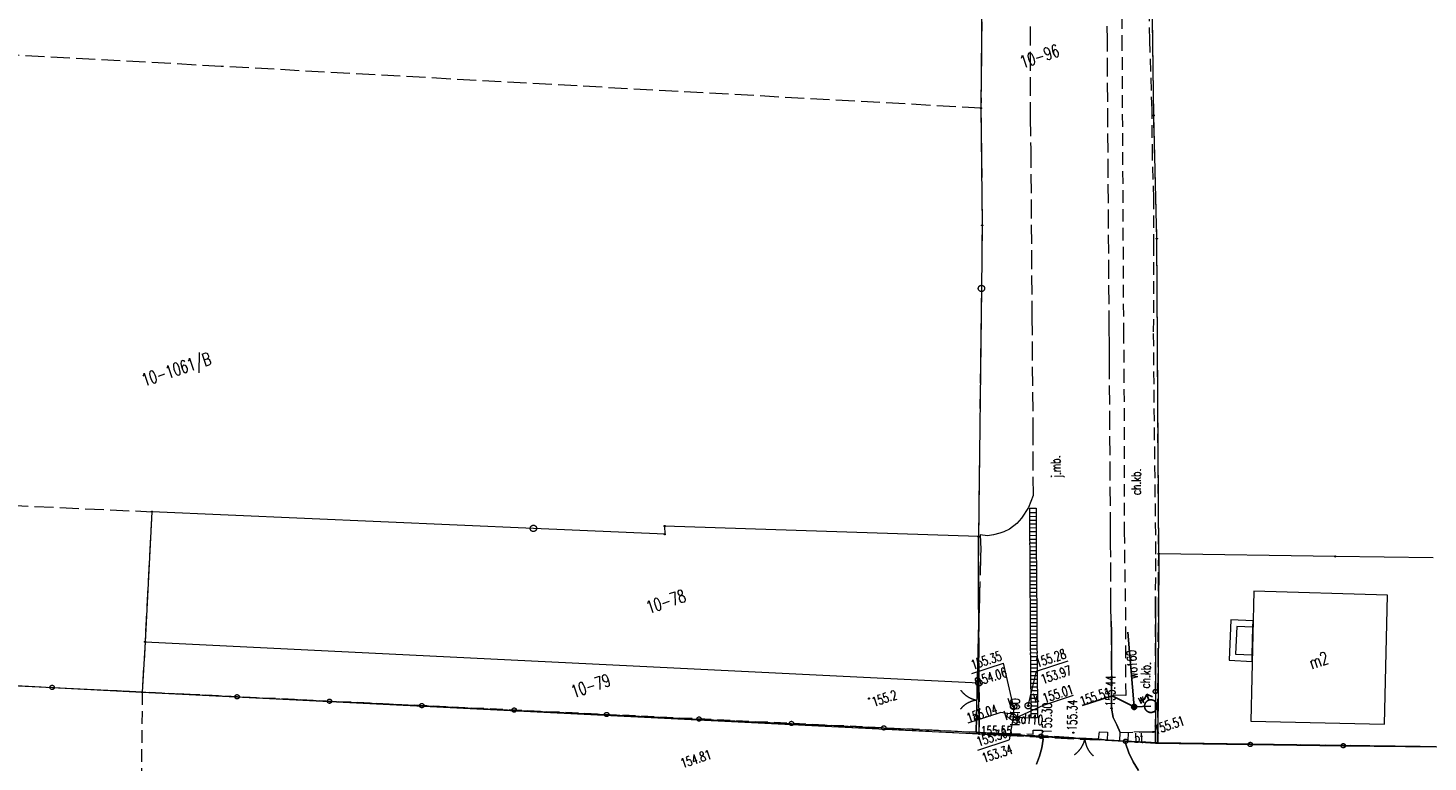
# Model space of a CAD drawing. Header units: millimetres. Extents: x -44596 to 32114, y 34976 to 82978.
# Tile 7 of 63: x -32595 to -21521, y 61127 to 66933. Entities that reach past the tile are written whole.
import ezdxf
from ezdxf.xclip import XClip

# ---------------------------------------------------------------- set-up
doc = ezdxf.new("R2010")
doc.units = ezdxf.units.MM
doc.header["$MEASUREMENT"] = 0
doc.header["$XCLIPFRAME"] = 0
for name, pattern in [('1_OTKC', [150, 100, -50]), ('1_OTKJ', [200, 150, -50]), ('1_OTKU', [200, 150, -50]), ('1_OTZT', [150, 100, -50]), ('EGKK', [200, 150, -50]), ('Wipeout_Contour', [100, 0, -100])]:
    doc.linetypes.add(name, pattern=pattern)
for name, color, linetype in [('_______MAPA_DC_PROJEKTOWYCH', 7, 'Continuous'), ('Mlawa_szkola_MDCP_1_5________MAPA_DC_PROJEKTOWYCH', 7, 'Continuous'), ('Mlawa_szkola_MDCP_1_5_Dzialki', 7, 'Continuous'), ('Mlawa_szkola_MDCP_1_5_EGBB_E_T_0', 7, 'Continuous'), ('Mlawa_szkola_MDCP_1_5_EGBB_L_0', 7, 'Continuous'), ('Mlawa_szkola_MDCP_1_5_EGBE_L_3', 7, 'Continuous'), ('Mlawa_szkola_MDCP_1_5_Kontury', 7, 'Continuous'), ('Mlawa_szkola_MDCP_1_5_Numery_dzialek', 7, 'Continuous'), ('Mlawa_szkola_MDCP_1_5_Numery_konturow', 7, 'Continuous'), ('Mlawa_szkola_MDCP_1_5_OTK_E_T_0', 7, 'Continuous'), ('Mlawa_szkola_MDCP_1_5_OTK_E_T_1', 7, 'Continuous'), ('Mlawa_szkola_MDCP_1_5_OTK_E_T_3', 7, 'Continuous'), ('Mlawa_szkola_MDCP_1_5_OTK_L_0', 7, 'Continuous'), ('Mlawa_szkola_MDCP_1_5_OTK_L_1', 7, 'Continuous'), ('Mlawa_szkola_MDCP_1_5_OTK_L_2', 7, 'Continuous'), ('Mlawa_szkola_MDCP_1_5_OTK_L_4', 7, 'Continuous'), ('Mlawa_szkola_MDCP_1_5_OTO_L_0', 7, 'Continuous'), ('Mlawa_szkola_MDCP_1_5_OTO_L_1', 7, 'Continuous'), ('Mlawa_szkola_MDCP_1_5_OTR_T_0', 7, 'Continuous'), ('Mlawa_szkola_MDCP_1_5_OTR_T_1', 7, 'Continuous'), ('Mlawa_szkola_MDCP_1_5_OTZ_L_3', 7, 'Continuous'), ('Mlawa_szkola_MDCP_1_5_Punkty', 7, 'Continuous'), ('Mlawa_szkola_MDCP_1_5_SUK_E_T_4', 7, 'Continuous'), ('Mlawa_szkola_MDCP_1_5_SUK_L_2', 7, 'Continuous'), ('Mlawa_szkola_MDCP_1_5_SUK_T_3', 7, 'Continuous'), ('Mlawa_szkola_MDCP_1_5_SUKP_E_T_0', 7, 'Continuous'), ('Mlawa_szkola_MDCP_1_5_SUKP_L_0', 7, 'Continuous'), ('Mlawa_szkola_MDCP_1_5_SUKR_T_0', 7, 'Continuous'), ('Mlawa_szkola_MDCP_1_5_SUW_E_T_2', 7, 'Continuous'), ('Mlawa_szkola_MDCP_1_5_SUW_T_2', 7, 'Continuous'), ('Mlawa_szkola_MDCP_1_5_SUW_T_5', 7, 'Continuous'), ('Mlawa_szkola_MDCP_1_5_SUWP_E_T_0', 7, 'Continuous'), ('Mlawa_szkola_MDCP_1_5_SUWP_L_0', 7, 'Continuous'), ('Mlawa_szkola_MDCP_1_5_SUWR_T_0', 7, 'Continuous')]:
    doc.layers.add(name, color=color, linetype=linetype)
doc.styles.add('GENERATED_STYLE_2', font='txt')

# ---------------------------------------------------------------- blocks, each defined once
blk = doc.blocks.new('Rysunek_1_5', base_point=(25847, 58549))
at = {"color": 254, "linetype": 'Wipeout_Contour', "lineweight": 0, "ltscale": 267472.931025}
blk.add_wipeout([(12367, 34548), (50981, 47322), (39327, 82550), (713, 69776)], dxfattribs=at).dxf.layer = 'Mlawa_szkola_MDCP_1_5________MAPA_DC_PROJEKTOWYCH'
at = {"layer": 'Mlawa_szkola_MDCP_1_5_Dzialki', "color": 7, "linetype": 'Continuous', "lineweight": 13}
for p, q in [((21619, 65813), (21595, 67630)), ((20260, 66753), (20252, 65871)), ((20252, 65871), (20262, 64944)), ((21643, 64838), (21619, 65813)), ((20262, 64944), (20256, 64445)), ((21658, 62346), (21643, 64838)), ((20256, 64445), (20232, 62482)), ((13694, 62679), (13640, 61650)), ((16712, 62547), (13694, 62679)), ((17751, 62501), (16712, 62547)), ((20232, 62482), (17750, 62565)), ((17750, 62565), (17751, 62501)), ((20236, 61325), (20232, 62482)), ((21658, 62346), (21650, 60850)), ((23054, 62325), (21658, 62346)), ((23829, 62314), (23054, 62325)), ((13640, 61650), (13618, 61251)), ((13640, 61650), (20236, 61325)), ((13618, 61251), (9350, 61464)), ((13618, 61251), (20238, 60921)), ((20238, 60921), (20236, 61325)), ((21650, 60850), (20238, 60921)), ((25327, 60798), (21650, 60850))]:
    blk.add_line(p, q, dxfattribs=at)
at = {"layer": 'Mlawa_szkola_MDCP_1_5_EGBB_L_0', "color": 7, "linetype": 'Continuous', "lineweight": 13}
for p, q in [((22410, 62050), (22386, 61023)), ((23467, 62018), (22410, 62050)), ((23443, 60999), (23467, 62018)), ((22386, 61023), (23443, 60999))]:
    blk.add_line(p, q, dxfattribs=at)
at = {"layer": 'Mlawa_szkola_MDCP_1_5_EGBE_L_3', "color": 7, "linetype": 'Continuous', "lineweight": 13}
for p, q in [((22229, 61824), (22214, 61504)), ((22404, 61815), (22229, 61824)), ((22403, 61766), (22404, 61815)), ((22276, 61771), (22266, 61551)), ((22403, 61766), (22276, 61771)), ((22398, 61546), (22403, 61766)), ((22214, 61504), (22397, 61495)), ((22266, 61551), (22398, 61546)), ((22397, 61495), (22398, 61546))]:
    blk.add_line(p, q, dxfattribs=at)
at = {"layer": 'Mlawa_szkola_MDCP_1_5_Kontury', "color": 7, "linetype": 'EGKK', "lineweight": 13}
for p, q in [((21619, 65813), (21592, 67780)), ((20260, 66753), (20252, 65871)), ((14243, 66201), (9288, 66472)), ((20252, 65871), (14243, 66201)), ((20252, 65871), (20262, 64944)), ((21643, 64838), (21619, 65813)), ((20262, 64944), (20256, 64445)), ((21658, 62346), (21643, 64838)), ((20256, 64445), (20232, 62482)), ((12566, 62730), (13694, 62679)), ((13694, 62679), (13640, 61650)), ((20232, 62482), (20236, 61325)), ((21650, 60850), (21658, 62346)), ((13640, 61650), (13618, 61251)), ((13618, 61251), (9350, 61464)), ((20238, 60921), (13618, 61251)), ((20236, 61325), (20238, 60921)), ((20238, 60921), (21650, 60850)), ((25327, 60798), (21650, 60850))]:
    blk.add_line(p, q, dxfattribs=at)
at = {"layer": 'Mlawa_szkola_MDCP_1_5_OTK_L_0', "color": 7, "linetype": '1_OTKJ', "lineweight": 13}
for p, q in [((20641, 66517), (20642, 65800)), ((21252, 66411), (21251, 66519)), ((21267, 64120), (21252, 66411)), ((20642, 65800), (20646, 65548)), ((20646, 65548), (20655, 64225)), ((20655, 64225), (20662, 63354)), ((21268, 64009), (21267, 64120)), ((21269, 63917), (21268, 64009)), ((21269, 63797), (21269, 63917)), ((21277, 62526), (21269, 63797)), ((20662, 63354), (20664, 62806)), ((20664, 62806), (20628, 62713)), ((20628, 62713), (20573, 62628)), ((20535, 62585), (20479, 62542)), ((20573, 62628), (20535, 62585)), ((20304, 62488), (20247, 62495)), ((20247, 62495), (20250, 62383)), ((20350, 62497), (20304, 62488)), ((20401, 62510), (20350, 62497)), ((20434, 62521), (20401, 62510)), ((20479, 62542), (20434, 62521)), ((21276, 62431), (21277, 62526)), ((20250, 62383), (20248, 62328)), ((21278, 62320), (21276, 62431)), ((20248, 62328), (20241, 62028)), ((21279, 61926), (21278, 62320)), ((20241, 62028), (20225, 61351)), ((21283, 61812), (21279, 61926)), ((21284, 61721), (21283, 61812)), ((21284, 61227), (21284, 61721)), ((20225, 61351), (20217, 61052)), ((21285, 61124), (21284, 61227)), ((20217, 61052), (20215, 60934)), ((21299, 61050), (21285, 61124)), ((21327, 60992), (21299, 61050)), ((20215, 60934), (20664, 60920)), ((20664, 60920), (20666, 60952)), ((20666, 60952), (20735, 60951)), ((20735, 60951), (20734, 60906)), ((21183, 60879), (21190, 60938)), ((21190, 60938), (21252, 60934)), ((21252, 60934), (21251, 60872)), ((21354, 60933), (21327, 60992)), ((21351, 60866), (21354, 60933)), ((20733, 60812), (20715, 60746)), ((20744, 60879), (20733, 60812)), ((21183, 60879), (20734, 60906)), ((20734, 60906), (20744, 60879)), ((21251, 60872), (21183, 60879)), ((21351, 60866), (21251, 60872)), ((21396, 60863), (21351, 60866)), ((21394, 60848), (21396, 60863)), ((21421, 60772), (21394, 60848)), ((20715, 60746), (20691, 60682)), ((21456, 60700), (21421, 60772)), ((21499, 60632), (21456, 60700))]:
    blk.add_line(p, q, dxfattribs=at)
at = {"layer": 'Mlawa_szkola_MDCP_1_5_OTK_L_1', "color": 7, "linetype": 'Continuous', "lineweight": 13}
for p, q in [((21283, 61812), (21284, 61721)), ((21284, 61721), (21284, 61227)), ((21284, 61227), (21285, 61124)), ((20715, 60746), (20733, 60812)), ((20733, 60812), (20744, 60879)), ((21394, 60848), (21421, 60772)), ((20691, 60682), (20715, 60746)), ((21421, 60772), (21456, 60700)), ((21456, 60700), (21499, 60632))]:
    blk.add_line(p, q, dxfattribs=at)
at = {"layer": 'Mlawa_szkola_MDCP_1_5_OTK_L_2', "color": 7, "linetype": '1_OTKC', "lineweight": 13}
for p, q in [((21359, 67347), (21367, 66423)), ((21588, 66409), (21569, 67370)), ((21367, 66423), (21379, 64110)), ((21605, 65860), (21588, 66409)), ((21605, 65827), (21605, 65860)), ((21609, 65486), (21605, 65827)), ((21620, 65157), (21609, 65486)), ((21619, 64773), (21620, 65157)), ((21618, 64102), (21619, 64773)), ((21379, 64110), (21383, 63798)), ((21621, 63688), (21618, 64102)), ((21383, 63798), (21386, 62527)), ((21636, 62344), (21621, 63688)), ((21386, 62527), (21387, 62371)), ((21387, 62371), (21394, 61920)), ((21632, 61908), (21636, 62344)), ((21394, 61920), (21397, 61226)), ((21632, 60938), (21632, 61908)), ((21397, 61226), (21284, 61227)), ((21284, 61227), (21285, 61124)), ((21285, 61124), (21299, 61050)), ((21299, 61050), (21327, 60992)), ((21327, 60992), (21354, 60933)), ((21354, 60933), (21612, 60937)), ((21612, 60937), (21632, 60938))]:
    blk.add_line(p, q, dxfattribs=at)
at = {"layer": 'Mlawa_szkola_MDCP_1_5_OTK_L_4', "color": 7, "linetype": '1_OTKU', "lineweight": 13}
for p, q in [((21417, 60934), (21413, 60862)), ((21612, 60937), (21417, 60934)), ((21632, 60938), (21612, 60937)), ((21632, 60849), (21632, 60938)), ((21413, 60862), (21632, 60849))]:
    blk.add_line(p, q, dxfattribs=at)
at = {"layer": 'Mlawa_szkola_MDCP_1_5_OTO_L_0', "color": 7, "linetype": 'Continuous', "lineweight": 13}
for p, q in [((20225, 61351), (20241, 62028)), ((21632, 62007), (21632, 61257)), ((12192, 61327), (12905, 61289)), ((12905, 61289), (13618, 61251)), ((13618, 61251), (14368, 61215)), ((21632, 61257), (21632, 60849)), ((14368, 61215), (15099, 61180)), ((15099, 61180), (15829, 61145)), ((15829, 61145), (16560, 61110)), ((16560, 61110), (17291, 61075)), ((17291, 61075), (18022, 61039)), ((18022, 61039), (18753, 61004)), ((20215, 60934), (20217, 61052)), ((18753, 61004), (19484, 60969)), ((19484, 60969), (20215, 60934)), ((20215, 60934), (20727, 60903)), ((21396, 60863), (21632, 60849)), ((21632, 60849), (22382, 60838)), ((22382, 60838), (23118, 60828)), ((23118, 60828), (23855, 60818))]:
    blk.add_line(p, q, dxfattribs=at)
for centre in [(12905, 61289), (21632, 61257), (14368, 61215), (15099, 61180), (15829, 61145), (16560, 61110), (17291, 61075), (18022, 61039), (18753, 61004), (19484, 60969), (22382, 60838), (23118, 60828)]:
    blk.add_circle(centre, 17, dxfattribs=at)
at = {"layer": 'Mlawa_szkola_MDCP_1_5_OTO_L_1', "color": 7, "linetype": 'Continuous', "lineweight": 13}
for p, q in [((20223, 61264), (20225, 61351)), ((20219, 61114), (20223, 61264)), ((20217, 61052), (20220, 61139)), ((20999, 60887), (20727, 60903)), ((21148, 60878), (20999, 60887)), ((21396, 60863), (21124, 60880))]:
    blk.add_line(p, q, dxfattribs=at)
for centre in [(20225, 61351), (20217, 61052), (20727, 60903), (21396, 60863)]:
    blk.add_circle(centre, 17, dxfattribs=at)
for centre, start, end in [((20253, 61386), 216.5897, 260.6641), ((20244, 60990), 96.553, 140.6273), ((20878, 60922), 304.536, 348.6104), ((21273, 60898), 184.4993, 228.5737)]:
    blk.add_arc(centre, 200, start, end, dxfattribs=at)
at = {"layer": 'Mlawa_szkola_MDCP_1_5_OTR_T_0', "color": 7, "linetype": 'Continuous', "lineweight": 13}
for centre in [(21285, 61124), (20235, 60933), (20734, 60906), (20982, 60931), (21612, 60937)]:
    blk.add_circle(centre, 4.5, dxfattribs=at)
at = {"layer": 'Mlawa_szkola_MDCP_1_5_OTR_T_1', "color": 7, "linetype": 'Continuous', "lineweight": 13}
blk.add_circle((19366, 61201), 4.5, dxfattribs=at)
at = {"layer": 'Mlawa_szkola_MDCP_1_5_OTZ_L_3', "color": 7, "linetype": '1_OTZT', "lineweight": 13}
for p, q in [((13618, 61251), (13611, 60612)), ((20215, 60934), (13618, 61251)), ((20727, 60903), (20215, 60934)), ((20715, 60746), (20733, 60812)), ((20744, 60879), (20727, 60903)), ((20733, 60812), (20744, 60879)), ((20691, 60682), (20715, 60746))]:
    blk.add_line(p, q, dxfattribs=at)
at = {"layer": 'Mlawa_szkola_MDCP_1_5_Punkty', "color": 7, "linetype": 'Continuous', "lineweight": 13}
for centre, radius in [((20252, 65871), 4.5), ((21619, 65813), 4.5), ((20262, 64944), 4.5), ((21643, 64838), 4.5), ((20256, 64445), 25), ((13694, 62679), 4.5), ((16712, 62547), 25), ((17750, 62565), 4.5), ((17751, 62501), 4.5), ((20232, 62482), 4.5), ((21658, 62346), 4.5), ((23054, 62325), 4.5), ((13640, 61650), 4.5), ((20236, 61325), 25), ((13618, 61251), 4.5), ((20238, 60921), 4.5), ((21650, 60850), 4.5)]:
    blk.add_circle(centre, radius, dxfattribs=at)
at = {"layer": 'Mlawa_szkola_MDCP_1_5_SUK_L_2', "color": 7, "linetype": 'Continuous', "lineweight": 13}
for p, q in [((20638, 62707), (20688, 62708)), ((20638, 62672), (20638, 62707)), ((20688, 62708), (20688, 62673)), ((20638, 62672), (20688, 62673)), ((20638, 62637), (20638, 62672)), ((20638, 62642), (20688, 62643)), ((20638, 62607), (20638, 62642)), ((20638, 62612), (20688, 62613)), ((20638, 62577), (20638, 62612)), ((20638, 62582), (20688, 62583)), ((20639, 62547), (20638, 62582)), ((20688, 62673), (20688, 62638)), ((20688, 62643), (20688, 62608)), ((20688, 62613), (20688, 62578)), ((20688, 62583), (20689, 62548)), ((20639, 62552), (20689, 62553)), ((20639, 62517), (20639, 62552)), ((20639, 62522), (20689, 62523)), ((20639, 62487), (20639, 62522)), ((20639, 62492), (20689, 62493)), ((20639, 62457), (20639, 62492)), ((20639, 62462), (20689, 62463)), ((20640, 62427), (20639, 62462)), ((20689, 62553), (20689, 62518)), ((20689, 62523), (20689, 62488)), ((20689, 62493), (20689, 62458)), ((20689, 62463), (20690, 62428)), ((20639, 62432), (20689, 62433)), ((20640, 62397), (20639, 62432)), ((20640, 62402), (20690, 62403)), ((20640, 62368), (20640, 62402)), ((20640, 62338), (20640, 62373)), ((20640, 62373), (20690, 62373)), ((20689, 62433), (20690, 62398)), ((20690, 62403), (20690, 62368)), ((20690, 62373), (20690, 62338)), ((20640, 62308), (20640, 62343)), ((20640, 62343), (20690, 62343)), ((20641, 62278), (20640, 62313)), ((20640, 62313), (20690, 62313)), ((20641, 62248), (20641, 62283)), ((20641, 62283), (20691, 62283)), ((20641, 62218), (20641, 62253)), ((20641, 62253), (20691, 62253)), ((20690, 62343), (20690, 62308)), ((20690, 62313), (20691, 62278)), ((20691, 62283), (20691, 62248)), ((20691, 62253), (20691, 62218)), ((20641, 62188), (20641, 62223)), ((20641, 62223), (20691, 62223)), ((20641, 62158), (20641, 62193)), ((20641, 62193), (20691, 62193)), ((20642, 62128), (20641, 62163)), ((20641, 62163), (20691, 62163)), ((20642, 62098), (20642, 62133)), ((20642, 62133), (20692, 62133)), ((20691, 62223), (20691, 62188)), ((20691, 62193), (20691, 62158)), ((20691, 62163), (20692, 62128)), ((20692, 62133), (20692, 62098)), ((20642, 62068), (20642, 62103)), ((20642, 62103), (20692, 62103)), ((20642, 62038), (20642, 62073)), ((20642, 62073), (20692, 62073)), ((20642, 62008), (20642, 62043)), ((20642, 62043), (20692, 62043)), ((20692, 62103), (20692, 62068)), ((20692, 62073), (20692, 62038)), ((20692, 62043), (20692, 62008)), ((20643, 61978), (20642, 62013)), ((20642, 62013), (20692, 62013)), ((20643, 61948), (20643, 61983)), ((20643, 61983), (20693, 61983)), ((20643, 61918), (20643, 61953)), ((20643, 61953), (20693, 61953)), ((20643, 61888), (20643, 61923)), ((20643, 61923), (20693, 61923)), ((20692, 62013), (20693, 61978)), ((20693, 61983), (20693, 61948)), ((20693, 61953), (20693, 61918)), ((20693, 61923), (20693, 61888)), ((20643, 61858), (20643, 61893)), ((20643, 61893), (20693, 61893)), ((20644, 61828), (20643, 61863)), ((20643, 61863), (20693, 61863)), ((20644, 61798), (20644, 61833)), ((20644, 61833), (20694, 61833)), ((20644, 61768), (20644, 61803)), ((20644, 61803), (20694, 61803)), ((20693, 61893), (20693, 61858)), ((20693, 61863), (20694, 61828)), ((20694, 61833), (20694, 61798)), ((20694, 61803), (20694, 61768)), ((20644, 61738), (20644, 61773)), ((20644, 61773), (20694, 61773)), ((20644, 61743), (20694, 61744)), ((20644, 61708), (20644, 61743)), ((20644, 61713), (20694, 61714)), ((20645, 61678), (20644, 61713)), ((20645, 61683), (20695, 61684)), ((20645, 61648), (20645, 61683)), ((20694, 61773), (20694, 61739)), ((20694, 61744), (20694, 61709)), ((20694, 61714), (20695, 61679)), ((20695, 61684), (20695, 61649)), ((20645, 61653), (20695, 61654)), ((20645, 61618), (20645, 61653)), ((20645, 61623), (20695, 61624)), ((20645, 61588), (20645, 61623)), ((20645, 61593), (20695, 61594)), ((20646, 61558), (20645, 61593)), ((20695, 61654), (20695, 61619)), ((20695, 61624), (20695, 61589)), ((20695, 61594), (20696, 61559)), ((20645, 61563), (20695, 61564)), ((20646, 61528), (20645, 61563)), ((20646, 61533), (20696, 61534)), ((20646, 61498), (20646, 61533)), ((20646, 61503), (20696, 61504)), ((20646, 61468), (20646, 61503)), ((20646, 61473), (20696, 61474)), ((20646, 61438), (20646, 61473)), ((20695, 61564), (20696, 61529)), ((20696, 61534), (20696, 61499)), ((20696, 61504), (20696, 61469)), ((20696, 61474), (20696, 61439)), ((20646, 61443), (20696, 61444)), ((20647, 61409), (20646, 61443)), ((20647, 61379), (20647, 61414)), ((20647, 61414), (20697, 61414)), ((20647, 61349), (20647, 61384)), ((20647, 61384), (20697, 61384)), ((20647, 61319), (20647, 61354)), ((20647, 61354), (20697, 61354)), ((20696, 61444), (20697, 61409)), ((20697, 61414), (20697, 61379)), ((20697, 61384), (20697, 61349)), ((20697, 61354), (20697, 61319)), ((20647, 61289), (20647, 61324)), ((20647, 61324), (20697, 61324)), ((20648, 61259), (20647, 61294)), ((20647, 61294), (20697, 61294)), ((20648, 61229), (20648, 61264)), ((20648, 61264), (20698, 61264)), ((20697, 61324), (20697, 61289)), ((20697, 61294), (20698, 61259)), ((20698, 61264), (20698, 61229)), ((20648, 61199), (20648, 61234)), ((20648, 61234), (20698, 61234)), ((20648, 61169), (20648, 61204)), ((20648, 61204), (20698, 61204)), ((20648, 61139), (20648, 61174)), ((20648, 61174), (20698, 61174)), ((20649, 61109), (20648, 61144)), ((20648, 61144), (20698, 61144)), ((20698, 61234), (20698, 61199)), ((20698, 61204), (20698, 61169)), ((20698, 61174), (20698, 61139)), ((20698, 61144), (20699, 61109)), ((20649, 61079), (20649, 61114)), ((20649, 61114), (20699, 61114)), ((20649, 61049), (20649, 61084)), ((20649, 61084), (20699, 61084)), ((20699, 61049), (20649, 61049)), ((20699, 61114), (20699, 61079)), ((20699, 61084), (20699, 61049))]:
    blk.add_line(p, q, dxfattribs=at)
at = {"layer": 'Mlawa_szkola_MDCP_1_5_SUK_T_3', "color": 7, "linetype": 'Continuous', "lineweight": 13}
for centre in [(20510, 61139), (20626, 61144), (20507, 61053)]:
    blk.add_circle(centre, 25, dxfattribs=at)
at = {"layer": 'Mlawa_szkola_MDCP_1_5_SUKP_L_0', "color": 7, "linetype": 'Continuous', "lineweight": 13}
for p, q in [((20510, 61139), (20507, 61053)), ((20507, 61053), (20674, 61049))]:
    blk.add_line(p, q, dxfattribs=at)
at = {"layer": 'Mlawa_szkola_MDCP_1_5_SUKR_T_0', "color": 7, "linetype": 'Continuous', "lineweight": 13}
for p, q in [((20181, 61399), (20431, 61482)), ((20510, 61139), (20431, 61482)), ((20692, 61417), (20941, 61500)), ((20626, 61144), (20692, 61417)), ((20532, 61052), (20746, 61149)), ((20746, 61149), (20983, 61227)), ((20152, 61008), (20404, 61092)), ((20508, 61078), (20404, 61092)), ((20507, 61053), (20474, 60874)), ((20226, 60792), (20474, 60874))]:
    blk.add_line(p, q, dxfattribs=at)
for centre in [(20510, 61139), (20626, 61144), (20508, 61078), (20532, 61052)]:
    blk.add_circle(centre, 6.25, dxfattribs=at)
at = {"layer": 'Mlawa_szkola_MDCP_1_5_SUW_T_2', "color": 161, "linetype": 'Continuous', "lineweight": 25, "true_color": 0x40a5ff}
for p, q in [((21564, 61236), (21542, 61191)), ((21564, 61236), (21609, 61214)), ((21580, 61189), (21564, 61236))]:
    blk.add_line(p, q, dxfattribs=at)
blk.add_circle((21596, 61141), 50, dxfattribs=at)
at = {"layer": 'Mlawa_szkola_MDCP_1_5_SUW_T_5', "color": 161, "linetype": 'Continuous', "lineweight": 25, "true_color": 0x40a5ff}
for radius in [20, 17.5, 15, 12.5, 10, 7.5, 5, 2.5, 0.715]:
    blk.add_circle((21464, 61135), radius, dxfattribs=at)
at = {"layer": 'Mlawa_szkola_MDCP_1_5_SUWP_L_0', "color": 161, "linetype": 'Continuous', "lineweight": 25, "true_color": 0x40a5ff}
for p, q in [((21464, 61135), (21415, 61727)), ((21596, 61141), (21464, 61135))]:
    blk.add_line(p, q, dxfattribs=at)
at = {"layer": 'Mlawa_szkola_MDCP_1_5_SUWR_T_0', "color": 161, "linetype": 'Continuous', "lineweight": 25, "true_color": 0x40a5ff}
for p in [(21053, 61145), (21464, 61135)]:
    blk.add_line(p, (21290, 61223), dxfattribs=at)
blk.add_circle((21464, 61135), 6.25, dxfattribs=at)
at = {"layer": 'Mlawa_szkola_MDCP_1_5_EGBB_E_T_0', "color": 7, "linetype": 'Continuous', "lineweight": 13, "insert": (22852, 61481), "char_height": 100, "attachment_point": 4, "rotation": 18.305, "style": 'GENERATED_STYLE_2'}
blk.add_mtext('\\A1;{\\W0.700000x;\\pql;\\FSimplex.shx;m2}', dxfattribs=at)
at = {"layer": 'Mlawa_szkola_MDCP_1_5_Numery_dzialek', "color": 7, "linetype": 'Continuous', "lineweight": 13, "char_height": 100, "attachment_point": 1, "rotation": 18.305, "style": 'GENERATED_STYLE_2'}
for s, insert in [('\\A1;{\\W0.700000x;\\pql;\\FSimplex.shx;10-96}', (20549, 66279)), ('\\A1;{\\W0.700000x;\\pql;\\FSimplex.shx;10-78}', (17593, 61966)), ('\\A1;{\\W0.700000x;\\pql;\\FSimplex.shx;10-79}', (16998, 61300))]:
    blk.add_mtext(s, dxfattribs=dict(at, insert=insert))
at = {"layer": 'Mlawa_szkola_MDCP_1_5_Numery_konturow', "color": 7, "linetype": 'Continuous', "lineweight": 13, "insert": (13602, 63764), "char_height": 100, "attachment_point": 1, "rotation": 18.305, "style": 'GENERATED_STYLE_2'}
blk.add_mtext('\\A1;{\\W0.700000x;\\pql;\\FSimplex.shx;10-1061/B}', dxfattribs=at)
at = {"layer": 'Mlawa_szkola_MDCP_1_5_OTK_E_T_0', "color": 7, "linetype": 'Continuous', "lineweight": 13, "insert": (20860, 62947), "char_height": 75, "attachment_point": 4, "rotation": 92.204, "style": 'GENERATED_STYLE_2'}
blk.add_mtext('\\A1;{\\W0.700000x;\\pql;\\FSimplex.shx;j.mb.}', dxfattribs=at)
at = {"layer": 'Mlawa_szkola_MDCP_1_5_OTK_E_T_1', "color": 7, "linetype": 'Continuous', "lineweight": 13, "char_height": 75, "attachment_point": 4, "style": 'GENERATED_STYLE_2'}
for insert, rotation in [((21479, 62811), 89.6349), ((21549, 61282), 87.3758)]:
    blk.add_mtext('\\A1;{\\W0.700000x;\\pql;\\FSimplex.shx;ch.kb.}', dxfattribs=dict(at, insert=insert, rotation=rotation))
at = {"layer": 'Mlawa_szkola_MDCP_1_5_OTK_E_T_3', "color": 7, "linetype": 'Continuous', "lineweight": 13, "insert": (21466, 60889), "char_height": 75, "attachment_point": 4, "rotation": 2.1029, "style": 'GENERATED_STYLE_2'}
blk.add_mtext('\\A1;{\\W0.700000x;\\pql;\\FSimplex.shx;bt.}', dxfattribs=at)
at = {"layer": 'Mlawa_szkola_MDCP_1_5_OTR_T_0', "color": 7, "linetype": 'Continuous', "lineweight": 13, "char_height": 75, "style": 'GENERATED_STYLE_2'}
for s, insert, attachment_point, rotation in [('\\A1;{\\W0.700000x;\\pql;\\FSimplex.shx;155.44}', (21311, 61138), 7, 88.831), ('\\A1;{\\W0.700000x;\\pql;\\FSimplex.shx;155.30}', (20734, 60921), 1, 88.829), ('\\A1;{\\W0.700000x;\\pql;\\FSimplex.shx;155.34}', (21008, 60945), 7, 88.7299), ('\\A1;{\\W0.700000x;\\pql;\\FSimplex.shx;155.51}', (21634, 60917), 7, 18.305), ('\\A1;{\\W0.700000x;\\pql;\\FSimplex.shx;155.55}', (20250, 60907), 7, 359.8073)]:
    blk.add_mtext(s, dxfattribs=dict(at, insert=insert, attachment_point=attachment_point, rotation=rotation))
at = {"layer": 'Mlawa_szkola_MDCP_1_5_OTR_T_1', "color": 7, "linetype": 'Continuous', "lineweight": 13, "insert": (19380, 61207), "char_height": 75, "attachment_point": 1, "rotation": 18.305, "style": 'GENERATED_STYLE_2'}
blk.add_mtext('\\A1;{\\W0.700000x;\\pql;\\FSimplex.shx;155.2}', dxfattribs=at)
at = {"layer": 'Mlawa_szkola_MDCP_1_5_SUK_E_T_4', "color": 7, "linetype": 'Continuous', "lineweight": 13, "char_height": 75, "attachment_point": 7, "rotation": 18.305, "style": 'GENERATED_STYLE_2'}
for insert in [(20679, 61166), (20480, 61131), (20448, 61029)]:
    blk.add_mtext('\\A1;{\\W0.700000x;\\pql;\\FSimplex.shx;k}', dxfattribs=dict(at, insert=insert))
at = {"layer": 'Mlawa_szkola_MDCP_1_5_SUKP_E_T_0', "color": 7, "linetype": 'Continuous', "lineweight": 13, "char_height": 75, "attachment_point": 4, "style": 'GENERATED_STYLE_2'}
for s, insert, rotation in [('\\A1;{\\W0.700000x;\\pql;\\FSimplex.shx;kd160}', (20520, 60986), 89.4541), ('\\A1;{\\W0.700000x;\\pql;\\FSimplex.shx;kd110}', (20529, 61045), 355.9033)]:
    blk.add_mtext(s, dxfattribs=dict(at, insert=insert, rotation=rotation))
at = {"layer": 'Mlawa_szkola_MDCP_1_5_SUKR_T_0', "color": 7, "linetype": 'Continuous', "lineweight": 13, "char_height": 75, "rotation": 18.305, "style": 'GENERATED_STYLE_2'}
for s, insert, attachment_point in [('\\A1;{\\W0.700000x;\\pql;\\FSimplex.shx;155.28}', (20674, 61517), 1), ('\\A1;{\\W0.700000x;\\pql;\\FSimplex.shx;155.35}', (20164, 61500), 1), ('\\A1;{\\W0.700000x;\\pql;\\FSimplex.shx;154.06}', (20206, 61371), 1), ('\\A1;{\\W0.700000x;\\pql;\\FSimplex.shx;153.97}', (20717, 61387), 1), ('\\A1;{\\W0.700000x;\\pql;\\FSimplex.shx;155.01}', (20744, 61201), 4), ('\\A1;{\\W0.700000x;\\pql;\\FSimplex.shx;155.04}', (20154, 61008), 7), ('\\A1;{\\W0.700000x;\\pql;\\FSimplex.shx;155.36}', (20209, 60892), 1), ('\\A1;{\\W0.700000x;\\pql;\\FSimplex.shx;153.34}', (20251, 60763), 1), ('\\A1;{\\W0.700000x;\\pql;\\FSimplex.shx;154.81}', (17867, 60721), 1)]:
    blk.add_mtext(s, dxfattribs=dict(at, insert=insert, attachment_point=attachment_point))
at = {"layer": 'Mlawa_szkola_MDCP_1_5_SUW_E_T_2', "color": 161, "linetype": 'Continuous', "lineweight": 25, "true_color": 0x40a5ff, "insert": (21505, 61157), "char_height": 75, "attachment_point": 7, "rotation": 18.305, "style": 'GENERATED_STYLE_2'}
blk.add_mtext('\\A1;{\\W0.700000x;\\pql;\\FSimplex.shx;w}', dxfattribs=at)
at = {"layer": 'Mlawa_szkola_MDCP_1_5_SUWP_E_T_0', "color": 161, "linetype": 'Continuous', "lineweight": 25, "true_color": 0x40a5ff, "insert": (21456, 61357), "char_height": 75, "attachment_point": 4, "rotation": 94.0567, "style": 'GENERATED_STYLE_2'}
blk.add_mtext('\\A1;{\\W0.700000x;\\pql;\\FSimplex.shx;wo160}', dxfattribs=at)
at = {"layer": 'Mlawa_szkola_MDCP_1_5_SUWR_T_0', "color": 161, "linetype": 'Continuous', "lineweight": 25, "true_color": 0x40a5ff, "insert": (21049, 61142), "char_height": 75, "attachment_point": 7, "rotation": 18.305, "style": 'GENERATED_STYLE_2'}
blk.add_mtext('\\A1;{\\W0.700000x;\\pql;\\FSimplex.shx;155.51}', dxfattribs=at)

msp = doc.modelspace()

# ---------------------------------------------------------------- block references
at = {"layer": '_______MAPA_DC_PROJEKTOWYCH', "color": 151, "linetype": 'Continuous', "lineweight": 20, "true_color": 0x80c2ff}
ref = msp.add_blockref('Rysunek_1_5', (-19461.7, 58977.2), dxfattribs=at)
XClip(ref).set_block_clipping_path([(12367.1034969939, 34548.0583965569), (50980.912682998, 47322.0641223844), (39326.858204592, 82550.4369234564), (713.049018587, 69776.4311976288)])

doc.saveas('drawing.dxf')
